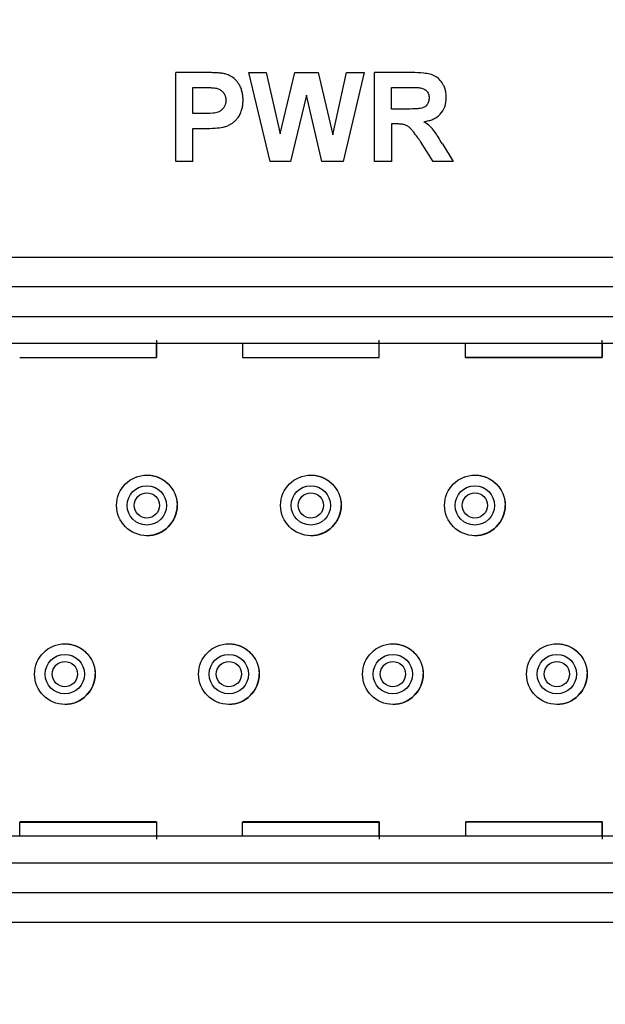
# Model space of a CAD drawing. Header units: inches. Extents: x 1.04 to 7.18, y 2.19 to 10.07.
# Tile 14 of 40: x 2.46 to 2.66, y 8.23 to 8.56. Entities that reach past the tile are written whole.
import ezdxf

# ---------------------------------------------------------------- set-up
doc = ezdxf.new("R2010")
doc.units = ezdxf.units.IN
doc.header["$MEASUREMENT"] = 0
doc.layers.add('SLD-0', color=179, linetype='Continuous')
doc.styles.add('SLDTEXTSTYLE0', font='TXT', dxfattribs={"width": 0.75})
doc.dimstyles.new('SLDDIMSTYLE1', dxfattribs={"dimtxt": 0.09, "dimasz": 0.13, "dimexe": 0, "dimexo": 0.0625, "dimgap": 0.0225, "dimtad": 0, "dimtih": 1, "dimtoh": 1, "dimdec": 3, "dimlfac": 2, "dimrnd": 1e-09, "dimzin": 4, "dimdsep": 46, "dimtxsty": 'SLDTEXTSTYLE0', "dimsah": 1, "dimcen": 0, "dimadec": 0, "dimazin": 1, "dimtfac": 1, "dimtdec": 3, "dimtofl": 0, "dimtmove": 0, "dimatfit": 3, "dimfxl": 1, "dimfrac": 2, "dimtolj": 1, "dimtzin": 12, "dimarcsym": 0})
doc.dimstyles.new('SLDDIMSTYLE2', dxfattribs={"dimtxt": 0.09, "dimasz": 0.13, "dimexe": 0, "dimexo": 0.0625, "dimgap": 0.0225, "dimtad": 0, "dimtih": 1, "dimtoh": 1, "dimdec": 3, "dimlfac": 2, "dimrnd": 1e-09, "dimzin": 4, "dimdsep": 46, "dimtxsty": 'SLDTEXTSTYLE0', "dimsah": 1, "dimcen": 0.09, "dimadec": 0, "dimazin": 1, "dimtfac": 1, "dimtdec": 3, "dimtofl": 0, "dimtmove": 0, "dimatfit": 3, "dimfxl": 1, "dimfrac": 2, "dimtolj": 1, "dimtzin": 12, "dimarcsym": 0})

# ---------------------------------------------------------------- blocks, each defined once
blk = doc.blocks.new('_D_1')
at = {"layer": 'SLD-0'}
for p, q in [((1.9956304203, 7.5857736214), (1.7271869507, 7.3179185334)), ((1.7271869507, 7.3179185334), (1.4771869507, 7.3179185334))]:
    blk.add_line(p, q, dxfattribs=at)
blk.add_solid([(1.9956304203, 7.5857736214), (1.8894791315, 7.5081082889), (1.9177323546, 7.4797930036)], dxfattribs=at)
at = {"layer": 'SLD-0', "char_height": 0.09, "attachment_point": 1, "style": 'SLDTEXTSTYLE0'}
for s, insert in [('%%c', (1.0422057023, 7.3618096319)), ('3.180', (1.1779369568, 7.363184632))]:
    blk.add_mtext(s, dxfattribs=dict(at, insert=insert))
blk = doc.blocks.new('_D_2')
at = {"layer": 'SLD-0'}
for p, q in [((1.7983986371, 8.4306092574), (1.7983986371, 9.2321173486)), ((3.3183986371, 8.4306092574), (3.3183986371, 9.2321173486)), ((1.7983986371, 9.1071173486), (2.3217931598, 9.1071173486)), ((3.3183986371, 9.1071173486), (2.8517931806, 9.1071173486))]:
    blk.add_line(p, q, dxfattribs=at)
for points in [[(1.7983986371, 9.1071173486), (1.9283986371, 9.0871173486), (1.9283986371, 9.1271173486)], [(3.3183986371, 9.1071173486), (3.1883986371, 9.1271173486), (3.1883986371, 9.0871173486)]]:
    blk.add_solid(points, dxfattribs=at)
at = {"layer": 'SLD-0', "char_height": 0.09, "attachment_point": 1, "style": 'SLDTEXTSTYLE0'}
for s, insert in [('3.040', (2.3217931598, 9.1516959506)), ('SQ.', (2.6547931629, 9.1516959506))]:
    blk.add_mtext(s, dxfattribs=dict(at, insert=insert))

msp = doc.modelspace()

# ---------------------------------------------------------------- linework, layer by layer
at = {"color": 7, "linetype": 'Continuous', "lineweight": 25}
for p, q in [((2.5230757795, 8.5414383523), (2.5136383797, 8.5414383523)), ((2.5136383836, 8.5119383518), (2.5136383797, 8.541438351)), ((2.5378435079, 8.5414383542), (2.5436584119, 8.541438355)), ((2.5449053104, 8.5119383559), (2.5378435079, 8.5414383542)), ((2.5436584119, 8.5414383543), (2.5482441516, 8.5211748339)), ((2.5482441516, 8.5211748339), (2.5530958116, 8.5414383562)), ((2.5530958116, 8.5414383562), (2.560837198, 8.5414383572)), ((2.560837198, 8.5414383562), (2.5656415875, 8.5208320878)), ((2.5656415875, 8.5208320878), (2.5702155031, 8.5414383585)), ((2.5760422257, 8.5414383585), (2.5691104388, 8.5119383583)), ((2.5702155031, 8.5414383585), (2.5760422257, 8.5414383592)), ((2.5794460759, 8.5119383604), (2.579446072, 8.5414383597)), ((2.5918263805, 8.5414383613), (2.5794460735, 8.5414383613)), ((2.5193114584, 8.5365216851), (2.5223134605, 8.5365216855)), ((2.5193114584, 8.5278229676), (2.5193114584, 8.5365216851)), ((2.5851191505, 8.5365216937), (2.5899412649, 8.5365216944)), ((2.5851191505, 8.5293357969), (2.5851191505, 8.5365216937)), ((2.5569428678, 8.5339924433), (2.5516657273, 8.511938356)), ((2.5620840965, 8.5119383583), (2.5569428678, 8.5339924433)), ((2.5896871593, 8.5293357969), (2.5851191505, 8.5293357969)), ((2.5227153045, 8.5278229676), (2.5193114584, 8.5278229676)), ((2.5193114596, 8.5229063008), (2.5231939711, 8.522906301)), ((2.5193114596, 8.5119383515), (2.5193114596, 8.5229063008)), ((2.586389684, 8.5244191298), (2.5851191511, 8.5244191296)), ((2.5851191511, 8.5244191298), (2.5851191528, 8.5119383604)), ((2.5989118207, 8.5119383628), (2.594716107, 8.5186337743)), ((2.6019670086, 8.5177769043), (2.6055422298, 8.511938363)), ((2.5193114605, 8.5119383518), (2.5136383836, 8.511938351)), ((2.5516657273, 8.511938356), (2.5449053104, 8.5119383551)), ((2.5691104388, 8.5119383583), (2.5620840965, 8.5119383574)), ((2.5851191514, 8.5119383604), (2.5794460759, 8.5119383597)), ((2.6055422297, 8.5119383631), (2.5989118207, 8.5119383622)), ((2.3678644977, 8.4802997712), (2.7486686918, 8.4802998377)), ((2.7487747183, 8.470445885), (2.3680511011, 8.4704458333)), ((2.3680488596, 8.4606146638), (2.7487767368, 8.4606147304)), ((2.3705560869, 8.4517563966), (2.7462695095, 8.4517564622)), ((2.5072316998, 8.4470342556), (2.5072316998, 8.4517564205)), ((2.5357750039, 8.4517564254), (2.5357750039, 8.447034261)), ((2.5810505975, 8.4470342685), (2.5810505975, 8.4517564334)), ((2.6095939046, 8.4470342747), (2.6095939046, 8.4517564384)), ((2.6548694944, 8.4517564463), (2.6548694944, 8.4470342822)), ((2.4619561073, 8.447034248), (2.5072316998, 8.4470342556)), ((2.461956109, 8.4469658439), (2.5072316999, 8.4469658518)), ((2.5357750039, 8.447034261), (2.5810505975, 8.4470342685)), ((2.5357750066, 8.4469658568), (2.5810505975, 8.4469658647)), ((2.6548694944, 8.4470342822), (2.6095939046, 8.4470342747)), ((2.6095939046, 8.4469658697), (2.6548694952, 8.4469658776)), ((2.5072317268, 8.2931611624), (2.4619561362, 8.2931611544)), ((2.4619561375, 8.2930927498), (2.5072317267, 8.2930927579)), ((2.4619561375, 8.2883705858), (2.4619561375, 8.2930927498)), ((2.5072317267, 8.2930927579), (2.5072317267, 8.2883705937)), ((2.5810506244, 8.2931611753), (2.5357750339, 8.2931611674)), ((2.5357750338, 8.2930927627), (2.5810506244, 8.2930927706)), ((2.535775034, 8.2883705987), (2.535775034, 8.2930927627)), ((2.5810506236, 8.2883706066), (2.5810506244, 8.2930927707)), ((2.6548695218, 8.2931611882), (2.6095939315, 8.2931611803)), ((2.6548695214, 8.2930927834), (2.6095939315, 8.2930927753)), ((2.6095939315, 8.2930927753), (2.6095939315, 8.2883706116)), ((2.654869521, 8.2883706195), (2.654869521, 8.2930927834)), ((2.7577238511, 8.2883706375), (2.3591018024, 8.2883705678)), ((2.7605781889, 8.2795123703), (2.3562474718, 8.2795122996)), ((2.7605781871, 8.2696698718), (2.3562474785, 8.2696697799)), ((2.7604701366, 8.2598273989), (2.3561394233, 8.2598273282))]:
    msp.add_line(p, q, dxfattribs=at)
for centre, radius in [((2.5583986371, 8.1473083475), 0.7560508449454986), ((2.5583986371, 8.1473083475), 0.6953517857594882), ((2.5583986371, 8.1473083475), 0.6949185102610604), ((2.5583986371, 8.1473083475), 0.6899215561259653), ((2.5582926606, 8.1491430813), 0.6749999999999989), ((2.5040821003, 8.3980162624), 0.01003937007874), ((2.558412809, 8.3980162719), 0.0100393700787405), ((2.6127435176, 8.3980162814), 0.0100393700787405), ((2.5040820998, 8.3980162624), 0.0065152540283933), ((2.5584128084, 8.3980162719), 0.0065152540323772), ((2.6127435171, 8.3980162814), 0.0065152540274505), ((2.4769167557, 8.3421107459), 0.0100393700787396), ((2.5312474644, 8.3421107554), 0.0100393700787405), ((2.5855781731, 8.3421107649), 0.0100393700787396), ((2.6399088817, 8.3421107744), 0.0100393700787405), ((2.4769167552, 8.3421107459), 0.0065152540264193), ((2.5312474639, 8.3421107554), 0.0065152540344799), ((2.5855781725, 8.3421107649), 0.0065152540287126), ((2.6399088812, 8.3421107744), 0.0065152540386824)]:
    msp.add_circle(centre, radius, dxfattribs=at)
for points, knots in [([(1.823344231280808, 8.147308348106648), (1.823363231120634, 8.151324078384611), (1.823401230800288, 8.15935553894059), (1.823708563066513, 8.17139949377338), (1.824199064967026, 8.183436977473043), (1.824890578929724, 8.195464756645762), (1.825778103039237, 8.20747960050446), (1.826862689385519, 8.219478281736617), (1.828143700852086, 8.231457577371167), (1.829620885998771, 8.243414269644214), (1.831293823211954, 8.25534514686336), (1.833162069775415, 8.267247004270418), (1.83522512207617, 8.279116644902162), (1.837482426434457, 8.290950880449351), (1.839933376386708, 8.302746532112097), (1.842577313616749, 8.314500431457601), (1.845413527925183, 8.326209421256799), (1.848441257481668, 8.337870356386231), (1.851659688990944, 8.349480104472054), (1.85506795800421, 8.361035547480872), (1.858665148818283, 8.37253357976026), (1.862450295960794, 8.383971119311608), (1.866422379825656, 8.39534506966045), (1.870580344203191, 8.406652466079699), (1.877936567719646, 8.425687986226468), (1.889201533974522, 8.45217203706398), (1.905441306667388, 8.485577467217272), (1.923349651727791, 8.518121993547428), (1.943051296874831, 8.549941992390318), (1.96446228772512, 8.580938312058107), (1.995318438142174, 8.621001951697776), (2.030468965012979, 8.659949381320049), (2.069885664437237, 8.697125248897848), (2.114095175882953, 8.734137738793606), (2.158333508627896, 8.764967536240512), (2.201474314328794, 8.79015152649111), (2.229602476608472, 8.804996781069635), (2.254425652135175, 8.816733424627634), (2.273915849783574, 8.825144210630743), (2.29089285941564, 8.832039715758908), (2.309387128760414, 8.839028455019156), (2.331235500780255, 8.846508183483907), (2.353308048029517, 8.853298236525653), (2.375582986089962, 8.859391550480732), (2.398038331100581, 8.864782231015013), (2.420651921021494, 8.869464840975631), (2.44340143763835, 8.873435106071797), (2.466264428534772, 8.876687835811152), (2.489218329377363, 8.879224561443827), (2.512240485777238, 8.881025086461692), (2.535308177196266, 8.882153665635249), (2.550701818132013, 8.882293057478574), (2.558398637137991, 8.882362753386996)], [0, 0, 0, 0, 0.010435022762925, 0.0208700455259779, 0.0313050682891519, 0.0417400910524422, 0.0521751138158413, 0.0626101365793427, 0.0730451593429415, 0.0834801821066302, 0.0939152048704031, 0.1043502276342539, 0.1147852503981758, 0.1252202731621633, 0.1356552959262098, 0.1460903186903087, 0.1565253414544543, 0.1669603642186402, 0.1773953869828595, 0.1878304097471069, 0.1982654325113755, 0.2087004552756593, 0.2191354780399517, 0.2295705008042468, 0.2400055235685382, 0.2721641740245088, 0.3043223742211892, 0.3364866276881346, 0.3686486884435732, 0.401534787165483, 0.4343353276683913, 0.500008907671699, 0.5375827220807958, 0.5750611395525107, 0.649767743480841, 0.6773070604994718, 0.7048458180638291, 0.7323874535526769, 0.7486348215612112, 0.7600014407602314, 0.7800013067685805, 0.8000011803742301, 0.8200010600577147, 0.840000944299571, 0.8600008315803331, 0.8800007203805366, 0.9000006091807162, 0.9200004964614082, 0.9400003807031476, 0.9600002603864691, 0.9800001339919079, 1, 1, 1, 1]), ([(2.558398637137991, 8.882362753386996), (2.562414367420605, 8.882343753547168), (2.570445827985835, 8.882305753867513), (2.582489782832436, 8.881998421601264), (2.594527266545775, 8.881507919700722), (2.606555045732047, 8.880816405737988), (2.618569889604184, 8.879928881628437), (2.63056857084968, 8.87884429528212), (2.642547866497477, 8.87756328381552), (2.654504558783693, 8.876086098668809), (2.666435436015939, 8.874413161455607), (2.678337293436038, 8.872544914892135), (2.690206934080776, 8.870481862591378), (2.702041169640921, 8.868224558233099), (2.713836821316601, 8.865773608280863), (2.725590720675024, 8.863129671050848), (2.737299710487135, 8.860293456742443), (2.74896064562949, 8.857265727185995), (2.760570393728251, 8.854047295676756), (2.772125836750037, 8.850639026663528), (2.783623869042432, 8.84704183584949), (2.795061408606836, 8.843256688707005), (2.806435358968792, 8.839284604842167), (2.817742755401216, 8.835126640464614), (2.836778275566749, 8.82777041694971), (2.863262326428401, 8.816505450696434), (2.896667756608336, 8.80026567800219), (2.929212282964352, 8.782357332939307), (2.961032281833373, 8.762655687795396), (2.992028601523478, 8.741244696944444), (3.032092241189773, 8.710388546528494), (3.07103967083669, 8.675238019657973), (3.108215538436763, 8.635821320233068), (3.145228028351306, 8.591611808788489), (3.176057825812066, 8.547373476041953), (3.201241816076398, 8.504232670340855), (3.216087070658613, 8.476104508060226), (3.22782371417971, 8.451281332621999), (3.236234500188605, 8.43179113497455), (3.243130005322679, 8.41481412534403), (3.250118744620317, 8.3963198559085), (3.25759847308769, 8.374471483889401), (3.264388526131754, 8.35239893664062), (3.270481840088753, 8.330123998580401), (3.275872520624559, 8.307668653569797), (3.280555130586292, 8.285055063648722), (3.28452539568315, 8.262305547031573), (3.287778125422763, 8.23944255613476), (3.290314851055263, 8.216488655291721), (3.292115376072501, 8.193466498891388), (3.29324395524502, 8.17039880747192), (3.293383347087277, 8.155005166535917), (3.293453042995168, 8.147308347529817)], [0, 0, 0, 0, 0.0104350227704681, 0.0208700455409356, 0.0313050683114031, 0.04174009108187, 0.0521751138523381, 0.062610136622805, 0.0730451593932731, 0.0834801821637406, 0.0939152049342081, 0.1043502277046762, 0.1147852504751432, 0.1252202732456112, 0.1356552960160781, 0.1460903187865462, 0.1565253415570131, 0.1669603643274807, 0.1773953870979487, 0.1878304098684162, 0.1982654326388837, 0.2087004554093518, 0.2191354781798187, 0.2295705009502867, 0.2400055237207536, 0.2721641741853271, 0.3043223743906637, 0.3364866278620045, 0.36864868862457, 0.4015347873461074, 0.4343353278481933, 0.5000089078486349, 0.5375827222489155, 0.5750611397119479, 0.6497677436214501, 0.6773070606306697, 0.7048458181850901, 0.7323874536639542, 0.7486348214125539, 0.7600014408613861, 0.7800013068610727, 0.8000011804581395, 0.8200010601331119, 0.8400009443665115, 0.8600008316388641, 0.8800007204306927, 0.9000006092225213, 0.9200004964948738, 0.9400003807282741, 0.960000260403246, 0.9800001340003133, 0.9999999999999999, 0.9999999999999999, 0.9999999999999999, 0.9999999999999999]), ([(2.55839863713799, 8.863647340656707), (2.554557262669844, 8.863629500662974), (2.546874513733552, 8.863593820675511), (2.535353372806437, 8.863305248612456), (2.523838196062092, 8.862844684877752), (2.512331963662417, 8.862195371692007), (2.500837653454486, 8.861361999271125), (2.489358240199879, 8.860343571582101), (2.477896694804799, 8.859140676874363), (2.466455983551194, 8.857753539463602), (2.455039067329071, 8.856182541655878), (2.443648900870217, 8.854428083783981), (2.432288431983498, 8.852490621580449), (2.420960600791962, 8.850370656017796), (2.409668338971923, 8.848068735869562), (2.398414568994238, 8.845585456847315), (2.387202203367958, 8.842921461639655), (2.37603414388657, 8.840077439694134), (2.364913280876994, 8.837054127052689), (2.353842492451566, 8.833852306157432), (2.34282464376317, 8.830472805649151), (2.331862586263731, 8.826916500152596), (2.320959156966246, 8.823184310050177), (2.31011717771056, 8.819277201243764), (2.299339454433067, 8.815196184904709), (2.288628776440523, 8.810942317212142), (2.277987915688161, 8.806516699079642), (2.267419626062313, 8.801920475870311), (2.256926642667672, 8.797154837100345), (2.246511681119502, 8.792221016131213), (2.236177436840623, 8.787120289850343), (2.225926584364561, 8.78185397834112), (2.215761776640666, 8.776423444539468), (2.205685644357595, 8.77083009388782), (2.195700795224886, 8.765075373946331), (2.185809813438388, 8.759160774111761), (2.176015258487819, 8.753087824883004), (2.166319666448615, 8.746858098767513), (2.15672554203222, 8.740473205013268), (2.147235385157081, 8.733934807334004), (2.137851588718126, 8.727244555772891), (2.121592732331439, 8.715253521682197), (2.098939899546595, 8.697317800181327), (2.07698669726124, 8.677994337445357), (2.058800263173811, 8.660805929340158), (2.041056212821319, 8.643127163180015), (2.017723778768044, 8.617755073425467), (1.99245497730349, 8.587099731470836), (1.960331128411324, 8.543262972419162), (1.922716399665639, 8.481399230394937), (1.863424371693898, 8.350280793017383), (1.837836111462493, 8.208839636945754), (1.844360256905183, 8.07712894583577), (1.854644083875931, 8.007587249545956), (1.871692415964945, 7.939411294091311), (1.895323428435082, 7.873224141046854), (1.921975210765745, 7.816772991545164), (1.949140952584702, 7.769570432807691), (1.974955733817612, 7.7307933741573), (2.002894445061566, 7.694259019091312), (2.036998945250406, 7.655076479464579), (2.078245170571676, 7.61439246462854), (2.12146079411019, 7.578865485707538), (2.160111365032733, 7.551471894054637), (2.203390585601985, 7.524207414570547), (2.252694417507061, 7.498413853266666), (2.300103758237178, 7.478759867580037), (2.332879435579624, 7.467219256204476), (2.358811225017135, 7.459152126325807), (2.401928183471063, 7.447524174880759), (2.445172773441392, 7.439300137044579), (2.486975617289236, 7.434403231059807), (2.510739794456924, 7.432432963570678), (2.534555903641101, 7.431198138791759), (2.550451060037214, 7.431045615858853), (2.55839863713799, 7.430969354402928)], [0, 0, 0, 0, 0.0051249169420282, 0.0102498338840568, 0.0153747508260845, 0.020499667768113, 0.0256245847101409, 0.0307495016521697, 0.035874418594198, 0.040999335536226, 0.0461242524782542, 0.0512491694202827, 0.056374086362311, 0.0614990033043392, 0.0666239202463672, 0.0717488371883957, 0.076873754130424, 0.0819986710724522, 0.0871235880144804, 0.0922485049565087, 0.0973734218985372, 0.1024983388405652, 0.1076232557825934, 0.1127481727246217, 0.1178730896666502, 0.1229980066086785, 0.1281229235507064, 0.1332478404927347, 0.1383727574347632, 0.1434976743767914, 0.1486225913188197, 0.1537475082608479, 0.1588724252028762, 0.1639973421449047, 0.1691222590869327, 0.1742471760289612, 0.1793720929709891, 0.1844970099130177, 0.1896219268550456, 0.1947468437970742, 0.1998717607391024, 0.2049966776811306, 0.2216990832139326, 0.238401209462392, 0.243995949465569, 0.2550834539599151, 0.2718116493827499, 0.2899624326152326, 0.3080554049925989, 0.3442889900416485, 0.3863054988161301, 0.4997350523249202, 0.5309395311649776, 0.5621440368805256, 0.5933485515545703, 0.6245530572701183, 0.6557575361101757, 0.6764943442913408, 0.6971666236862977, 0.7178624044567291, 0.7378114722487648, 0.7664294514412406, 0.7950472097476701, 0.8123442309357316, 0.8296044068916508, 0.8632627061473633, 0.8864235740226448, 0.8980183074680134, 0.9096126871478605, 0.9226467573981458, 0.9575889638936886, 0.9681917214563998, 0.9787944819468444, 0.989397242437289, 1, 1, 1, 1]), ([(2.55839863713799, 7.430969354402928), (2.562240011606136, 7.43098719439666), (2.569922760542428, 7.431022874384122), (2.581443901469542, 7.431311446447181), (2.592959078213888, 7.431772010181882), (2.604465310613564, 7.432421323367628), (2.615959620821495, 7.433254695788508), (2.627439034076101, 7.434273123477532), (2.638900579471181, 7.435476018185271), (2.650341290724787, 7.436863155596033), (2.66175820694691, 7.438434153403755), (2.673148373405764, 7.440188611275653), (2.684508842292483, 7.442126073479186), (2.695836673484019, 7.444246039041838), (2.707128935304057, 7.44654795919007), (2.718382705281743, 7.449031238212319), (2.729595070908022, 7.451695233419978), (2.740763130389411, 7.454539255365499), (2.751883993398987, 7.457562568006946), (2.762954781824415, 7.460764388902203), (2.773972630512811, 7.464143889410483), (2.78493468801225, 7.467700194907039), (2.795838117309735, 7.471432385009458), (2.80668009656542, 7.47533949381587), (2.817457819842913, 7.479420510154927), (2.828168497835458, 7.483674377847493), (2.83880935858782, 7.488099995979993), (2.849377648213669, 7.492696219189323), (2.859870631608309, 7.497461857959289), (2.870285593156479, 7.50239567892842), (2.880619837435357, 7.507496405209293), (2.890870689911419, 7.512762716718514), (2.901035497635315, 7.518193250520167), (2.911111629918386, 7.523786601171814), (2.921096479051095, 7.529541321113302), (2.930987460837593, 7.535455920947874), (2.940782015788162, 7.541528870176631), (2.950477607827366, 7.547758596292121), (2.960071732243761, 7.554143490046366), (2.969561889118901, 7.560681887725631), (2.978945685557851, 7.567372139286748), (2.995204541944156, 7.579363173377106), (3.017857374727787, 7.597298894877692), (3.039810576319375, 7.616622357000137), (3.057997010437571, 7.633810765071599), (3.075741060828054, 7.651489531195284), (3.099073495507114, 7.676861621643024), (3.124342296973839, 7.707516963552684), (3.156466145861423, 7.75135372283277), (3.194081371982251, 7.813218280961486), (3.253373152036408, 7.944336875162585), (3.278961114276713, 8.085777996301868), (3.27243701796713, 8.217487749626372), (3.262153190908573, 8.287029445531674), (3.245104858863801, 8.355205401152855), (3.221473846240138, 8.421392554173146), (3.194822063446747, 8.477843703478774), (3.167656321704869, 8.525046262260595), (3.141841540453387, 8.563823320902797), (3.113902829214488, 8.600357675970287), (3.079798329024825, 8.639540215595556), (3.038552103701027, 8.680224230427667), (2.995336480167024, 8.71575120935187), (2.95668590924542, 8.743144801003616), (2.913406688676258, 8.770409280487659), (2.864102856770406, 8.796202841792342), (2.816693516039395, 8.815856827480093), (2.783917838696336, 8.827397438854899), (2.757986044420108, 8.83546457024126), (2.71486908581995, 8.84709252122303), (2.671624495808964, 8.85531655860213), (2.629821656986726, 8.860213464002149), (2.606057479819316, 8.862183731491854), (2.582241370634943, 8.863418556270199), (2.566346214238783, 8.863571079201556), (2.55839863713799, 8.863647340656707)], [0, 0, 0, 0, 0.0051249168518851, 0.0102498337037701, 0.0153747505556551, 0.0204996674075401, 0.0256245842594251, 0.0307495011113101, 0.0358744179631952, 0.0409993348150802, 0.0461242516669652, 0.0512491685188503, 0.0563740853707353, 0.0614990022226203, 0.0666239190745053, 0.0717488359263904, 0.0768737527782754, 0.0819986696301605, 0.0871235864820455, 0.0922485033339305, 0.0973734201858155, 0.1024983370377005, 0.1076232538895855, 0.1127481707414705, 0.1178730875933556, 0.1229980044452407, 0.1281229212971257, 0.1332478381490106, 0.1383727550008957, 0.1434976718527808, 0.1486225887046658, 0.1537475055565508, 0.1588724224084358, 0.1639973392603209, 0.1691222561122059, 0.174247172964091, 0.179372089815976, 0.184497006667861, 0.189621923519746, 0.194746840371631, 0.1998717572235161, 0.2049966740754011, 0.221699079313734, 0.2384012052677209, 0.2439959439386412, 0.2550834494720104, 0.2718116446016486, 0.2899624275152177, 0.3080553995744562, 0.3442889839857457, 0.386306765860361, 0.499735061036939, 0.5309395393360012, 0.5621440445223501, 0.5933485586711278, 0.6245530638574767, 0.6557575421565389, 0.6764943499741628, 0.6971666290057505, 0.7178624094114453, 0.737811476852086, 0.76642945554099, 0.7950472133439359, 0.8123442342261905, 0.8296044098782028, 0.8632627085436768, 0.8864235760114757, 0.8980183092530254, 0.9096126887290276, 0.9226467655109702, 0.9575889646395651, 0.968191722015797, 0.9787944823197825, 0.989397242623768, 1, 1, 1, 1]), ([(2.530072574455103, 8.540989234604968), (2.529700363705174, 8.541060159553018), (2.528821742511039, 8.54122758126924), (2.527275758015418, 8.541339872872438), (2.525316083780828, 8.54142541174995), (2.523869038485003, 8.541433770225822), (2.523075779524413, 8.541438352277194)], [0, 0, 0, 0, 0.1617732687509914, 0.3818735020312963, 0.6611478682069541, 1, 1, 1, 1]), ([(2.53595248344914, 8.532284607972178), (2.535931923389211, 8.532811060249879), (2.535892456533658, 8.533821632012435), (2.535618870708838, 8.535261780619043), (2.535184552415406, 8.536557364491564), (2.534461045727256, 8.537897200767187), (2.533378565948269, 8.539201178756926), (2.531854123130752, 8.54035904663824), (2.530671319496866, 8.540777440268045), (2.530072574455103, 8.540989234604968)], [0, 0, 0, 0, 0.1394475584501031, 0.2676819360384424, 0.3869766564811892, 0.5001453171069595, 0.669253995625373, 0.8325736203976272, 1, 1, 1, 1]), ([(2.603272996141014, 8.533265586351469), (2.603250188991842, 8.533736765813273), (2.603205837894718, 8.534653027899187), (2.602903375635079, 8.535970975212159), (2.602329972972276, 8.537415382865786), (2.601326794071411, 8.538898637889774), (2.5992508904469, 8.540674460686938), (2.59583529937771, 8.541372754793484), (2.593165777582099, 8.541416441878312), (2.591826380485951, 8.541438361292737)], [0, 0, 0, 0, 0.0876935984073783, 0.1705301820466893, 0.2504170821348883, 0.3759580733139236, 0.5003384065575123, 0.749301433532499, 1, 1, 1, 1]), ([(2.522313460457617, 8.53652168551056), (2.523248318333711, 8.536517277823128), (2.524744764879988, 8.536510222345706), (2.526233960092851, 8.536368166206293), (2.526792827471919, 8.536314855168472)], [0, 0, 0, 0, 0.6247185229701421, 1, 1, 1, 1]), ([(2.526792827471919, 8.536314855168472), (2.527207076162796, 8.536197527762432), (2.52798849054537, 8.53597620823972), (2.528990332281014, 8.535336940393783), (2.529720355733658, 8.534477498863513), (2.530173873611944, 8.533400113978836), (2.530242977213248, 8.532611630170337), (2.530279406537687, 8.532195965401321)], [0, 0, 0, 0, 0.2191792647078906, 0.413446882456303, 0.5973231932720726, 0.7877209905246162, 1, 1, 1, 1]), ([(2.589941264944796, 8.536521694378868), (2.590913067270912, 8.536527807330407), (2.592417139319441, 8.536537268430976), (2.593918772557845, 8.536455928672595), (2.594450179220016, 8.536427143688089)], [0, 0, 0, 0, 0.6461142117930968, 1, 1, 1, 1]), ([(2.594450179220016, 8.536427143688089), (2.594871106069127, 8.53633802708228), (2.595485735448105, 8.536207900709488), (2.596235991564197, 8.535787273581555), (2.596869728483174, 8.535279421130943), (2.597477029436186, 8.53433493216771), (2.597556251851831, 8.533477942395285), (2.597599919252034, 8.533005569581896)], [0, 0, 0, 0, 0.2504452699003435, 0.3656954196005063, 0.5012388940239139, 0.7250828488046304, 1, 1, 1, 1]), ([(2.530279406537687, 8.532195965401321), (2.530251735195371, 8.531854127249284), (2.53019829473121, 8.531193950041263), (2.529857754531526, 8.530270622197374), (2.52931984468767, 8.529468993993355), (2.528572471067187, 8.528808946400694), (2.527470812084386, 8.528131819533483), (2.525430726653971, 8.5278578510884), (2.523776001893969, 8.527836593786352), (2.522715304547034, 8.527822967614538)], [0, 0, 0, 0, 0.103123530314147, 0.1991580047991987, 0.2934143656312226, 0.3914928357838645, 0.4983946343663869, 0.6784652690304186, 1, 1, 1, 1]), ([(2.529375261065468, 8.52333178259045), (2.529784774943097, 8.523451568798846), (2.530584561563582, 8.523685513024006), (2.531695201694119, 8.524216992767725), (2.532691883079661, 8.52487229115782), (2.533570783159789, 8.525662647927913), (2.534393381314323, 8.52666416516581), (2.535110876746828, 8.527872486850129), (2.535624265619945, 8.529248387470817), (2.535888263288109, 8.530731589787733), (2.535929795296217, 8.531735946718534), (2.53595248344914, 8.532284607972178)], [0, 0, 0, 0, 0.1060491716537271, 0.207115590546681, 0.3050867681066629, 0.4020311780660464, 0.5000822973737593, 0.6266357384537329, 0.7500027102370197, 0.8634311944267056, 1, 1, 1, 1]), ([(2.597599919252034, 8.533005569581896), (2.597570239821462, 8.532581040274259), (2.597513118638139, 8.531763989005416), (2.596990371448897, 8.530813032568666), (2.596334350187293, 8.530173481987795), (2.595567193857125, 8.529793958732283), (2.594423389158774, 8.529457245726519), (2.592423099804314, 8.52936513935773), (2.590764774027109, 8.529347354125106), (2.5896871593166, 8.529335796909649)], [0, 0, 0, 0, 0.1270136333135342, 0.2444510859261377, 0.3169494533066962, 0.4003533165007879, 0.4993312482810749, 0.6746549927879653, 1, 1, 1, 1]), ([(2.595874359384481, 8.525151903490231), (2.596402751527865, 8.525255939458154), (2.597395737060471, 8.525451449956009), (2.598832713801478, 8.525927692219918), (2.600142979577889, 8.526646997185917), (2.601633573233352, 8.527916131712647), (2.60301623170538, 8.530149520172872), (2.603183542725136, 8.532179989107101), (2.603272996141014, 8.533265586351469)], [0, 0, 0, 0, 0.1333609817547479, 0.2506197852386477, 0.3736455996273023, 0.5011041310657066, 0.733263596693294, 1, 1, 1, 1]), ([(2.601967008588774, 8.517776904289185), (2.601510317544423, 8.518565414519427), (2.60070122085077, 8.51996237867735), (2.59939457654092, 8.521999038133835), (2.597871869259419, 8.523773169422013), (2.596540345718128, 8.524692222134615), (2.595874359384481, 8.525151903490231)], [0, 0, 0, 0, 0.2823888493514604, 0.500294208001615, 0.7500628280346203, 1, 1, 1, 1]), ([(2.52319397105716, 8.522906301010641), (2.5243715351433, 8.522912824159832), (2.526441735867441, 8.522924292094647), (2.528491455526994, 8.52320901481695), (2.529375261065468, 8.52333178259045)], [0, 0, 0, 0, 0.568816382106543, 1, 1, 1, 1]), ([(2.594716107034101, 8.518633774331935), (2.594523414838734, 8.518901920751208), (2.594155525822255, 8.519413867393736), (2.5936244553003, 8.520141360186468), (2.593138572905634, 8.52078895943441), (2.592710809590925, 8.521366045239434), (2.592319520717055, 8.521856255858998), (2.591976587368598, 8.522268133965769), (2.59168899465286, 8.522610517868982), (2.591363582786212, 8.52295000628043), (2.590985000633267, 8.523298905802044), (2.590516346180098, 8.52363718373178), (2.590035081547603, 8.52390685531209), (2.589519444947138, 8.5241126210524), (2.588923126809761, 8.524256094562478), (2.588206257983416, 8.524347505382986), (2.587346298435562, 8.524414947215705), (2.586724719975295, 8.524417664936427), (2.586389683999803, 8.524419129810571)], [0, 0, 0, 0, 0.0915904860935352, 0.174865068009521, 0.2498291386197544, 0.3161601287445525, 0.3740999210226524, 0.423769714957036, 0.4648394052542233, 0.4980745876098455, 0.5541607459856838, 0.6073875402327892, 0.6580157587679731, 0.7068185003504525, 0.760885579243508, 0.8276472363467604, 0.9071004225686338, 1, 1, 1, 1]), ([(2.507231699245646, 8.45274067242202), (2.507231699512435, 8.451058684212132), (2.507231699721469, 8.449575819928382), (2.507231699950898, 8.4475271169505), (2.50723169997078, 8.446965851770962), (2.507231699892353, 8.446965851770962)], [0, 0, 0, 0, 0.5, 0.5, 1, 1, 1, 1]), ([(2.581050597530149, 8.446965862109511), (2.581050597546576, 8.446984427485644), (2.581050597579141, 8.447021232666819), (2.581050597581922, 8.447332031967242), (2.581050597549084, 8.447832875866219), (2.581050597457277, 8.448743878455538), (2.581050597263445, 8.450281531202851), (2.581050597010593, 8.451917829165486), (2.58105059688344, 8.452740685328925)], [0, 0, 0, 0, 0.1255164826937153, 0.2488318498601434, 0.3728866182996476, 0.5005702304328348, 0.7488483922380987, 1, 1, 1, 1]), ([(2.654869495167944, 8.44696587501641), (2.65486949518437, 8.44698444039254), (2.654869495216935, 8.447021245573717), (2.654869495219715, 8.447332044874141), (2.654869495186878, 8.447832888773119), (2.654869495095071, 8.448743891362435), (2.654869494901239, 8.450281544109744), (2.654869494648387, 8.451917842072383), (2.654869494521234, 8.452740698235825)], [0, 0, 0, 0, 0.1255164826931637, 0.2488318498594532, 0.3728866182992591, 0.5005702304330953, 0.7488483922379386, 1, 1, 1, 1]), ([(2.581050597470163, 8.447034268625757), (2.581050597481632, 8.447014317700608), (2.581050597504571, 8.446974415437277), (2.581050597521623, 8.44696871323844), (2.581050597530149, 8.446965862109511)], [0, 0, 0, 0, 0.4999948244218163, 0.9999999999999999, 0.9999999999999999, 0.9999999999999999, 0.9999999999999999]), ([(2.609593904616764, 8.446965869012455), (2.609593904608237, 8.44696871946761), (2.609593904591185, 8.446974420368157), (2.609593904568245, 8.447014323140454), (2.609593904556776, 8.44703427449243)], [0, 0, 0, 0, 0.5000008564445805, 1, 1, 1, 1]), ([(2.654869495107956, 8.44703428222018), (2.654869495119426, 8.447014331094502), (2.654869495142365, 8.446974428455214), (2.654869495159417, 8.446968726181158), (2.654869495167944, 8.44696587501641)], [0, 0, 0, 0, 0.4999951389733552, 1, 1, 1, 1]), ([(2.504082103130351, 8.408055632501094), (2.504502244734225, 8.408041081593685), (2.505340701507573, 8.408012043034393), (2.506582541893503, 8.40776586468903), (2.508032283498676, 8.407296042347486), (2.509633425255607, 8.406470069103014), (2.511226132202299, 8.405165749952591), (2.512535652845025, 8.403570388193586), (2.51345002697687, 8.401785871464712), (2.514021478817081, 8.399910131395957), (2.514088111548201, 8.398648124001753), (2.51412147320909, 8.398016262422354)], [0, 0, 0, 0, 0.0799726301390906, 0.1595976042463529, 0.2401574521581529, 0.3697919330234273, 0.5000960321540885, 0.6297308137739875, 0.7600352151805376, 0.8798544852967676, 1, 1, 1, 1]), ([(2.558412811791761, 8.408055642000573), (2.558832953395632, 8.408041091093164), (2.559671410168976, 8.408012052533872), (2.560913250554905, 8.407765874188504), (2.562362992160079, 8.40729605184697), (2.563964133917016, 8.406470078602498), (2.565556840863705, 8.405165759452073), (2.566866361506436, 8.403570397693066), (2.56778073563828, 8.401785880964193), (2.568352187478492, 8.399910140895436), (2.568418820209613, 8.398648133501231), (2.568452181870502, 8.398016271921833)], [0, 0, 0, 0, 0.0799726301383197, 0.1595976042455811, 0.2401574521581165, 0.3697919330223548, 0.5000960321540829, 0.6297308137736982, 0.7600352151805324, 0.8798544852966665, 0.9999999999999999, 0.9999999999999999, 0.9999999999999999, 0.9999999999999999]), ([(2.612743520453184, 8.40805565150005), (2.613163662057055, 8.408041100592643), (2.614002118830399, 8.408012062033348), (2.615243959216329, 8.407765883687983), (2.616693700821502, 8.407296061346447), (2.618294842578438, 8.406470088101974), (2.619887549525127, 8.40516576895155), (2.621197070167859, 8.403570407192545), (2.622111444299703, 8.40178589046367), (2.622682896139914, 8.399910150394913), (2.622749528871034, 8.398648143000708), (2.622782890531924, 8.39801628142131)], [0, 0, 0, 0, 0.0799726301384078, 0.159597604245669, 0.2401574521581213, 0.3697919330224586, 0.5000960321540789, 0.6297308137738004, 0.760035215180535, 0.8798544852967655, 1, 1, 1, 1]), ([(2.499895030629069, 8.398016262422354), (2.499895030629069, 8.399112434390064), (2.500346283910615, 8.400201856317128), (2.501896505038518, 8.40175207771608), (2.502985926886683, 8.402203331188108), (2.504082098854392, 8.40220333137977)], [0, 0, 0, 0, 0.5, 0.5, 1, 1, 1, 1]), ([(2.504082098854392, 8.40220333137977), (2.505178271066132, 8.402203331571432), (2.506267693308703, 8.401752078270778), (2.507817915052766, 8.400201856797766), (2.508269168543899, 8.399112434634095), (2.508269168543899, 8.398016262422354)], [0, 0, 0, 0, 0.5, 0.5, 1, 1, 1, 1]), ([(2.55422573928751, 8.398016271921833), (2.55422573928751, 8.399112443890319), (2.554676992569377, 8.400201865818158), (2.556227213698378, 8.401752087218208), (2.557316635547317, 8.402203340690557), (2.558412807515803, 8.402203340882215)], [0, 0, 0, 0, 0.5, 0.5, 1, 1, 1, 1]), ([(2.558412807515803, 8.402203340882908), (2.559508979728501, 8.402203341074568), (2.560598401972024, 8.401752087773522), (2.562148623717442, 8.400201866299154), (2.562599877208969, 8.39911244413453), (2.562599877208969, 8.398016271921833)], [0, 0, 0, 0, 0.5, 0.5, 1, 1, 1, 1]), ([(2.608556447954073, 8.39801628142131), (2.608556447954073, 8.399112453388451), (2.609007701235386, 8.400201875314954), (2.610557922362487, 8.401752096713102), (2.611647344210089, 8.402203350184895), (2.612743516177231, 8.402203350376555)], [0, 0, 0, 0, 0.5, 0.5, 1, 1, 1, 1]), ([(2.612743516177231, 8.402203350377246), (2.613839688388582, 8.402203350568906), (2.614929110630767, 8.401752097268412), (2.61647933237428, 8.400201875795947), (2.616930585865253, 8.399112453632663), (2.616930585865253, 8.39801628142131)], [0, 0, 0, 0, 0.5, 0.5, 1, 1, 1, 1]), ([(2.504082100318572, 8.393829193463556), (2.502985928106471, 8.393829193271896), (2.501896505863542, 8.394280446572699), (2.500346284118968, 8.395830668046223), (2.499895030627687, 8.396920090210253), (2.499895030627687, 8.398016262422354)], [0, 0, 0, 0, 0.5, 0.5, 1, 1, 1, 1]), ([(2.508269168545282, 8.398016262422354), (2.508269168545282, 8.396920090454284), (2.507817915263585, 8.395830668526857), (2.50626769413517, 8.394280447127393), (2.505178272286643, 8.393829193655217), (2.504082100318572, 8.393829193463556)], [0, 0, 0, 0, 0.5, 0.5, 1, 1, 1, 1]), ([(2.504082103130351, 8.387976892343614), (2.506710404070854, 8.387976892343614), (2.509322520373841, 8.389058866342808), (2.513039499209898, 8.392775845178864), (2.51412147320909, 8.395387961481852), (2.51412147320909, 8.398016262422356)], [0, 0, 0, 0, 0.5, 0.5, 1, 1, 1, 1]), ([(2.558412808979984, 8.393829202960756), (2.557316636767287, 8.393829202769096), (2.556227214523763, 8.394280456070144), (2.554676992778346, 8.395830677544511), (2.554225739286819, 8.396920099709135), (2.554225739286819, 8.398016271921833)], [0, 0, 0, 0, 0.5, 0.5, 1, 1, 1, 1]), ([(2.56259987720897, 8.398016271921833), (2.56259987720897, 8.396920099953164), (2.562148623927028, 8.395830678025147), (2.56059840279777, 8.39428045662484), (2.559508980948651, 8.393829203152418), (2.558412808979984, 8.393829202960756)], [0, 0, 0, 0, 0.5, 0.5, 1, 1, 1, 1]), ([(2.558412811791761, 8.387976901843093), (2.561041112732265, 8.387976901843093), (2.563653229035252, 8.389058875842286), (2.567370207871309, 8.392775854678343), (2.568452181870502, 8.395387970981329), (2.568452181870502, 8.398016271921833)], [0, 0, 0, 0, 0.5, 0.5, 1, 1, 1, 1]), ([(2.61274351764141, 8.393829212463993), (2.611647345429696, 8.393829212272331), (2.61055792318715, 8.394280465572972), (2.609007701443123, 8.395830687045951), (2.608556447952, 8.396920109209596), (2.608556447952, 8.39801628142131)], [0, 0, 0, 0, 0.5, 0.5, 1, 1, 1, 1]), ([(2.616930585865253, 8.39801628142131), (2.616930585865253, 8.396920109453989), (2.616479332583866, 8.395830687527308), (2.614929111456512, 8.394280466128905), (2.613839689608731, 8.393829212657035), (2.61274351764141, 8.393829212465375)], [0, 0, 0, 0, 0.5, 0.5, 1, 1, 1, 1]), ([(2.612743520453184, 8.387976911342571), (2.615371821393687, 8.387976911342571), (2.617983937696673, 8.389058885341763), (2.621700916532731, 8.392775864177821), (2.622782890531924, 8.395387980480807), (2.622782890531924, 8.398016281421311)], [0, 0, 0, 0, 0.5, 0.5, 1, 1, 1, 1]), ([(2.476916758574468, 8.352150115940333), (2.477336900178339, 8.352135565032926), (2.478175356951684, 8.352106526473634), (2.479417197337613, 8.351860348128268), (2.480866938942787, 8.351390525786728), (2.482468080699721, 8.350564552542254), (2.484060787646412, 8.349260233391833), (2.485370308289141, 8.347664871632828), (2.486284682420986, 8.345880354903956), (2.486856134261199, 8.344004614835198), (2.486922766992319, 8.342742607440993), (2.486956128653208, 8.342110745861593)], [0, 0, 0, 0, 0.0799726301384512, 0.1595976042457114, 0.2401574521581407, 0.3697919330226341, 0.5000960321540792, 0.6297308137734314, 0.7600352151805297, 0.8798544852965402, 1, 1, 1, 1]), ([(2.531247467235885, 8.352150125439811), (2.531667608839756, 8.352135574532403), (2.532506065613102, 8.35210653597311), (2.533747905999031, 8.351860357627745), (2.535197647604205, 8.351390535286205), (2.53679878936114, 8.350564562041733), (2.538391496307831, 8.349260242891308), (2.539701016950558, 8.347664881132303), (2.540615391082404, 8.345880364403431), (2.541186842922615, 8.344004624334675), (2.541253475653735, 8.34274261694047), (2.541286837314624, 8.342110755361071)], [0, 0, 0, 0, 0.0799726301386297, 0.1595976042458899, 0.2401574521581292, 0.3697919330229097, 0.5000960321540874, 0.6297308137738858, 0.760035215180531, 0.8798544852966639, 1, 1, 1, 1]), ([(2.5855781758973, 8.35215013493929), (2.585998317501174, 8.35213558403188), (2.58683677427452, 8.352106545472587), (2.58807861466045, 8.351860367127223), (2.589528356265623, 8.351390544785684), (2.591129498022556, 8.35056457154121), (2.592722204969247, 8.349260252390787), (2.594031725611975, 8.347664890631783), (2.59494609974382, 8.345880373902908), (2.595517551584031, 8.344004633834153), (2.595584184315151, 8.342742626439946), (2.595617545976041, 8.342110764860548)], [0, 0, 0, 0, 0.0799726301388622, 0.1595976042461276, 0.2401574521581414, 0.3697919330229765, 0.5000960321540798, 0.6297308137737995, 0.7600352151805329, 0.8798544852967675, 1, 1, 1, 1]), ([(2.639908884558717, 8.352150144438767), (2.640329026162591, 8.352135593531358), (2.641167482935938, 8.352106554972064), (2.642409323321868, 8.3518603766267), (2.643859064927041, 8.35139055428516), (2.645460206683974, 8.350564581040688), (2.647052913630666, 8.349260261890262), (2.648362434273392, 8.347664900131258), (2.649276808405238, 8.345880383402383), (2.649848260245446, 8.344004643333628), (2.649914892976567, 8.342742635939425), (2.649948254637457, 8.342110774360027)], [0, 0, 0, 0, 0.0799726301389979, 0.1595976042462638, 0.2401574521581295, 0.3697919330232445, 0.5000960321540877, 0.6297308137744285, 0.7600352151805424, 0.8798544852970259, 1, 1, 1, 1]), ([(2.472729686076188, 8.342110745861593), (2.472729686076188, 8.343206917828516), (2.473180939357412, 8.344296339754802), (2.474731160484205, 8.345846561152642), (2.475820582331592, 8.346297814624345), (2.476916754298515, 8.346297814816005)], [0, 0, 0, 0, 0.5, 0.5, 1, 1, 1, 1]), ([(2.476916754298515, 8.346297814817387), (2.478012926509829, 8.346297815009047), (2.479102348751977, 8.345846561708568), (2.480652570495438, 8.344296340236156), (2.481103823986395, 8.343206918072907), (2.481103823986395, 8.342110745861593)], [0, 0, 0, 0, 0.5, 0.5, 1, 1, 1, 1]), ([(2.527060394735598, 8.342110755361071), (2.527060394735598, 8.343206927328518), (2.527511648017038, 8.344296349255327), (2.529061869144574, 8.34584657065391), (2.530151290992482, 8.34629782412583), (2.531247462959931, 8.34629782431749)], [0, 0, 0, 0, 0.5, 0.5, 1, 1, 1, 1]), ([(2.531247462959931, 8.346297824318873), (2.532343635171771, 8.346297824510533), (2.533433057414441, 8.345846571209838), (2.534983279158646, 8.34429634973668), (2.53543453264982, 8.34320692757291), (2.53543453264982, 8.342110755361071)], [0, 0, 0, 0, 0.5, 0.5, 1, 1, 1, 1]), ([(2.581391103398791, 8.342110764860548), (2.581391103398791, 8.343206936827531), (2.581842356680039, 8.344296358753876), (2.583392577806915, 8.345846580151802), (2.58448199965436, 8.346297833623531), (2.585578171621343, 8.346297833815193)], [0, 0, 0, 0, 0.5, 0.5, 1, 1, 1, 1]), ([(2.585578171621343, 8.346297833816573), (2.586674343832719, 8.346297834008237), (2.587763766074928, 8.345846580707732), (2.589313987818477, 8.344296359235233), (2.58976524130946, 8.343206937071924), (2.58976524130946, 8.342110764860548)], [0, 0, 0, 0, 0.5, 0.5, 1, 1, 1, 1]), ([(2.635721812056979, 8.342110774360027), (2.635721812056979, 8.343206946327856), (2.636173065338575, 8.34429636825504), (2.637723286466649, 8.345846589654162), (2.638812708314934, 8.346297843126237), (2.639908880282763, 8.346297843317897)], [0, 0, 0, 0, 0.5, 0.5, 1, 1, 1, 1]), ([(2.639908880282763, 8.346297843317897), (2.641005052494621, 8.346297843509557), (2.642094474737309, 8.345846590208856), (2.643644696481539, 8.344296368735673), (2.644095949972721, 8.343206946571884), (2.644095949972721, 8.342110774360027)], [0, 0, 0, 0, 0.5, 0.5, 1, 1, 1, 1]), ([(2.476916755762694, 8.337923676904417), (2.475820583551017, 8.337923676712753), (2.474731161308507, 8.33837493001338), (2.473180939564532, 8.339925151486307), (2.472729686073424, 8.341014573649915), (2.472729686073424, 8.342110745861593)], [0, 0, 0, 0, 0.5, 0.5, 1, 1, 1, 1]), ([(2.481103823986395, 8.342110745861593), (2.481103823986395, 8.34101457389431), (2.480652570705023, 8.339925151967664), (2.479102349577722, 8.338374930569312), (2.478012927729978, 8.337923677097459), (2.476916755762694, 8.337923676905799)], [0, 0, 0, 0, 0.5, 0.5, 1, 1, 1, 1]), ([(2.476916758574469, 8.332071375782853), (2.479545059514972, 8.332071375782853), (2.482157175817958, 8.333153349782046), (2.485874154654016, 8.336870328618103), (2.486956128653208, 8.33948244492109), (2.486956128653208, 8.342110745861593)], [0, 0, 0, 0, 0.5, 0.5, 1, 1, 1, 1]), ([(2.53124746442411, 8.337923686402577), (2.530151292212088, 8.337923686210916), (2.529061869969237, 8.338374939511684), (2.527511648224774, 8.339925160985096), (2.527060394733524, 8.341014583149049), (2.527060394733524, 8.342110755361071)], [0, 0, 0, 0, 0.5, 0.5, 1, 1, 1, 1]), ([(2.53543453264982, 8.342110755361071), (2.53543453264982, 8.34101458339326), (2.534983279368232, 8.339925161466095), (2.533433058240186, 8.338374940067), (2.53234363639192, 8.33792368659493), (2.53124746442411, 8.337923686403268)], [0, 0, 0, 0, 0.5, 0.5, 1, 1, 1, 1]), ([(2.531247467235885, 8.332071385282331), (2.533875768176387, 8.332071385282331), (2.536487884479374, 8.333153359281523), (2.540204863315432, 8.336870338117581), (2.541286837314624, 8.339482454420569), (2.541286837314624, 8.342110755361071)], [0, 0, 0, 0, 0.5000000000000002, 0.5000000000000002, 1, 1, 1, 1]), ([(2.585578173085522, 8.337923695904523), (2.584482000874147, 8.337923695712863), (2.583392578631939, 8.338374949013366), (2.581842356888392, 8.339925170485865), (2.581391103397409, 8.341014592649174), (2.581391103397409, 8.342110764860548)], [0, 0, 0, 0, 0.5, 0.5, 1, 1, 1, 1]), ([(2.58976524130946, 8.342110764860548), (2.58976524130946, 8.341014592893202), (2.589313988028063, 8.339925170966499), (2.587763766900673, 8.33837494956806), (2.586674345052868, 8.337923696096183), (2.585578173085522, 8.337923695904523)], [0, 0, 0, 0, 0.5, 0.5, 1, 1, 1, 1]), ([(2.5855781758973, 8.332071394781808), (2.588206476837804, 8.33207139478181), (2.59081859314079, 8.333153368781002), (2.594535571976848, 8.33687034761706), (2.595617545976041, 8.339482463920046), (2.595617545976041, 8.342110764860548)], [0, 0, 0, 0, 0.5, 0.5, 1, 1, 1, 1]), ([(2.639908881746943, 8.337923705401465), (2.638812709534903, 8.337923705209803), (2.637723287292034, 8.33837495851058), (2.636173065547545, 8.339925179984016), (2.635721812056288, 8.341014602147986), (2.635721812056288, 8.342110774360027)], [0, 0, 0, 0, 0.5, 0.5, 1, 1, 1, 1]), ([(2.644095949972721, 8.342110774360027), (2.644095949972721, 8.341014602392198), (2.643644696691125, 8.339925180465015), (2.642094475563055, 8.338374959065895), (2.641005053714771, 8.337923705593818), (2.639908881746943, 8.337923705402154)], [0, 0, 0, 0, 0.5, 0.5, 1, 1, 1, 1]), ([(2.639908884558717, 8.332071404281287), (2.64253718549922, 8.332071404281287), (2.645149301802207, 8.33315337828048), (2.648866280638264, 8.336870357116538), (2.649948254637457, 8.339482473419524), (2.649948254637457, 8.342110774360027)], [0, 0, 0, 0, 0.5, 0.5, 1, 1, 1, 1]), ([(2.50723172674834, 8.293092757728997), (2.507231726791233, 8.293338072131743), (2.507231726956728, 8.292901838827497), (2.507231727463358, 8.29084965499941), (2.507231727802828, 8.289240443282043), (2.507231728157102, 8.287386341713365)], [0, 0, 0, 0, 0.5, 0.5, 1, 1, 1, 1]), ([(2.581050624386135, 8.293092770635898), (2.581050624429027, 8.293338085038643), (2.581050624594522, 8.292901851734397), (2.581050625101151, 8.29084966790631), (2.581050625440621, 8.289240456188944), (2.581050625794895, 8.287386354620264)], [0, 0, 0, 0, 0.5, 0.5, 1, 1, 1, 1]), ([(2.654869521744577, 8.29309278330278), (2.654869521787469, 8.293338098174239), (2.654869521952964, 8.292901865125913), (2.654869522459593, 8.290849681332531), (2.654869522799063, 8.28924046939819), (2.654869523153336, 8.287386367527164)], [0, 0, 0, 0, 0.5, 0.5, 1, 1, 1, 1]), ([(2.356247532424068, 8.26977361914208), (2.4244537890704, 8.269749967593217), (2.559230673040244, 8.269703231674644), (2.694007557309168, 8.269748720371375), (2.760578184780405, 8.269771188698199)], [0, 0, 0, 0, 0.5060679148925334, 1, 1, 1, 1])]:
    msp.add_open_spline(points, degree=3, knots=knots, dxfattribs=at)
for points in [[(2.461956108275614, 8.447034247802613), (2.461956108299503, 8.446988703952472), (2.461956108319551, 8.446965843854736), (2.461956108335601, 8.446965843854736)], [(2.507231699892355, 8.446965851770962), (2.507231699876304, 8.446965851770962), (2.507231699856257, 8.4469887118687), (2.507231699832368, 8.44703425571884)], [(2.535775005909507, 8.447034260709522), (2.535775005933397, 8.446988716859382), (2.535775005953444, 8.446965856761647), (2.535775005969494, 8.446965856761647)]]:
    msp.add_open_spline(points, degree=3, dxfattribs=at)

# ---------------------------------------------------------------- dimensions: what is measured, and where the dimension line sits
at = {"layer": 'SLD-0'}
dim = msp.add_linear_dim(base=(3.3183986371, 9.1071173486), p1=(1.7983986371, 8.3806092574), p2=(3.3183986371, 8.3806092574), text='<> SQ.', dimstyle='SLDDIMSTYLE2', dxfattribs=at)
dim.commit()
dim.dimension.update_dxf_attribs({"geometry": '_D_2', "text_midpoint": (2.5867931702, 9.1071173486), "dimtype": 160})
dim = msp.add_diameter_dim_2p(p1=(3.1211668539, 8.7088430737), p2=(1.9956304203, 7.5857736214), dimstyle='SLDDIMSTYLE1', dxfattribs=at)
dim.commit()
dim.dimension.update_dxf_attribs({"geometry": '_D_1', "text_midpoint": (1.2596963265, 7.3179185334), "dimtype": 163})

doc.saveas('drawing.dxf')
